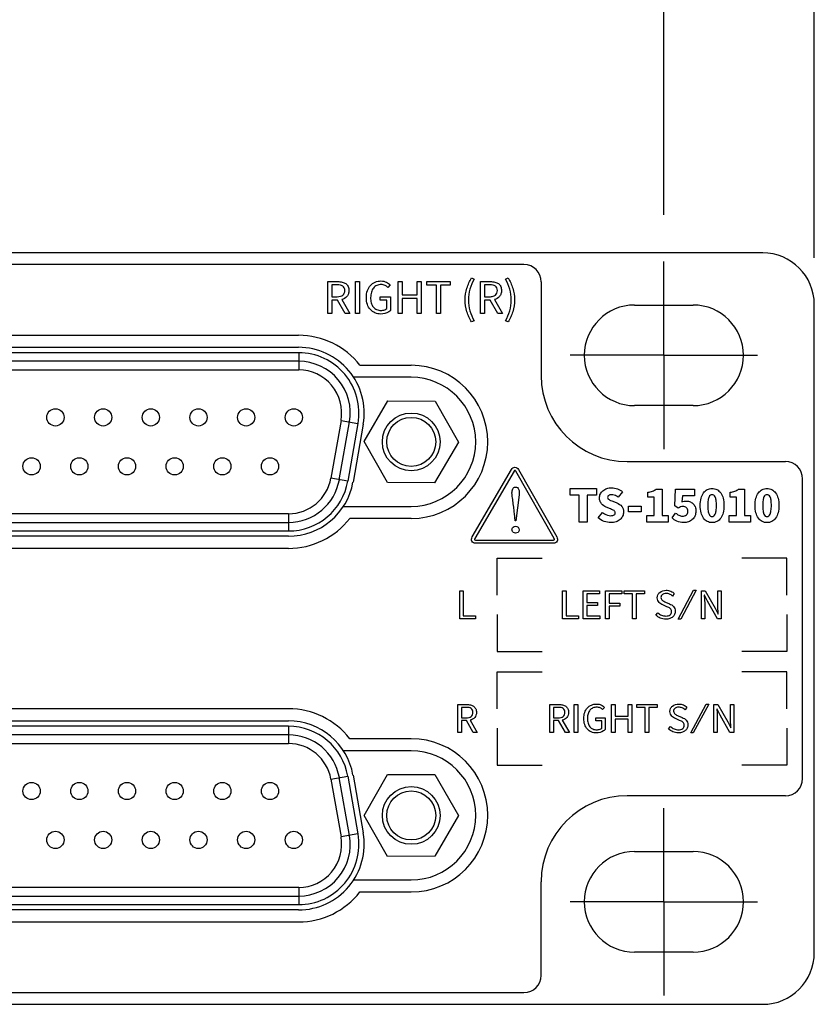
# Model space of a CAD drawing. Header units: inches. Extents: x 0 to 34, y 0 to 22.
# Tile 7 of 71: x 14.9 to 15.9, y 6.4 to 7.7. Entities that reach past the tile are written whole.
import ezdxf

# ---------------------------------------------------------------- set-up
doc = ezdxf.new("R2010")
doc.units = ezdxf.units.IN
doc.header["$LTSCALE"] = 1.87
doc.header["$MEASUREMENT"] = 0
doc.linetypes.add('CENTER', pattern=[0.6, 0.375, -0.075, 0.075, -0.075])
doc.layers.get('0').update_dxf_attribs({"linetype": 'CONTINUOUS'})
for name, color, linetype in [('02___PRT_ALL_AXES', 7, 'CONTINUOUS'), ('_LAYER_2_', 7, 'CONTINUOUS'), ('DIMENSIONS', 7, 'CONTINUOUS')]:
    doc.layers.add(name, color=color, linetype=linetype)
doc.styles.get("Standard").update_dxf_attribs({"font": 'txt', "width": 0.8})
doc.dimstyles.new('DIMSTYLE_1', dxfattribs={"dimtxt": 0.125, "dimasz": 0.18, "dimexe": 0.125, "dimexo": 0.0625, "dimgap": 0.0625, "dimtad": 0, "dimtih": 1, "dimtoh": 1, "dimlfac": 1.714286, "dimzin": 0, "dimdsep": 46, "dimtxsty": 'STANDARD', "dimblk": '_FILLED', "dimblk1": '_FILLED', "dimblk2": '_FILLED', "dimcen": 0.09, "dimazin": 0, "dimtp": 0.01, "dimtm": 0.01, "dimtfac": 1, "dimtofl": 0, "dimtmove": 0, "dimatfit": 3, "dimldrblk": '_FILLED', "dimfxl": 1, "dimtolj": 1, "dimtzin": 0, "dimarcsym": 0})

# ---------------------------------------------------------------- blocks, each defined once
blk = doc.blocks.new('_FILLED')
at = {"color": 0, "linetype": 'BYBLOCK'}
blk.add_solid([(0, 0), (-1, 0.1736), (-1, -0.1736)], dxfattribs=at)
blk = doc.blocks.new('*D0')
at = {"layer": 'DIMENSIONS', "color": 2, "linetype": 'CONTINUOUS'}
for p, q in [((5.0673, 7.4533), (5.0673, 8.2775)), ((15.7492, 7.4533), (15.7492, 8.2775)), ((5.0673, 8.1525), (9.4332, 8.1525)), ((15.7492, 8.1525), (11.3832, 8.1525))]:
    blk.add_line(p, q, dxfattribs=at)
at = {"layer": 'DIMENSIONS', "color": 2, "linetype": 'CONTINUOUS', "xscale": 0.18, "yscale": 0.18, "zscale": 0.18, "rotation": 180}
blk.add_blockref('_FILLED', (5.0673, 8.1525), dxfattribs=at)
at = {"layer": 'DIMENSIONS', "color": 2, "linetype": 'CONTINUOUS', "xscale": 0.18, "yscale": 0.18, "zscale": 0.18}
blk.add_blockref('_FILLED', (15.7492, 8.1525), dxfattribs=at)
at = {"layer": 'DIMENSIONS', "color": 2, "linetype": 'CONTINUOUS', "insert": (10.4082, 8.215), "char_height": 0.125, "width": 1.825, "attachment_point": 2, "line_spacing_factor": 0.9}
blk.add_mtext('2X 465.12{\\ftxt.shx;\\W1.000000;\\H0.125000; }[18.312]', dxfattribs=at)
blk = doc.blocks.new('*D1')
at = {"layer": 'DIMENSIONS', "color": 2, "linetype": 'CONTINUOUS'}
for p, q in [((4.8666, 7.492), (4.8666, 9.0275)), ((15.9499, 7.3961), (15.9499, 9.0275)), ((4.8666, 8.9025), (9.4832, 8.9025)), ((15.9499, 8.9025), (11.3332, 8.9025))]:
    blk.add_line(p, q, dxfattribs=at)
at = {"layer": 'DIMENSIONS', "color": 2, "linetype": 'CONTINUOUS', "xscale": 0.18, "yscale": 0.18, "zscale": 0.18, "rotation": 180}
blk.add_blockref('_FILLED', (4.8666, 8.9025), dxfattribs=at)
at = {"layer": 'DIMENSIONS', "color": 2, "linetype": 'CONTINUOUS', "xscale": 0.18, "yscale": 0.18, "zscale": 0.18}
blk.add_blockref('_FILLED', (15.9499, 8.9025), dxfattribs=at)
at = {"layer": 'DIMENSIONS', "color": 2, "linetype": 'CONTINUOUS', "insert": (10.4082, 8.965), "char_height": 0.125, "width": 1.725, "attachment_point": 2, "line_spacing_factor": 0.9}
blk.add_mtext('(482.60{\\ftxt.shx;\\W1.000000;\\H0.125000; }[19.000])', dxfattribs=at)

msp = doc.modelspace()

# ---------------------------------------------------------------- linework, layer by layer
at = {"color": 7, "linetype": 'CONTINUOUS'}
for p, q in [((15.881, 7.4025), (4.9355, 7.4025)), ((15.5625, 7.3869), (5.254, 7.3869)), ((15.5854, 7.3639), (15.5854, 7.2388)), ((15.9499, 6.4687), (15.9499, 7.3336)), ((15.2619, 7.2693), (14.1039, 7.2693)), ((15.2619, 7.2693), (15.2619, 7.2463)), ((15.2619, 7.2578), (14.1039, 7.2578)), ((14.1039, 7.2463), (15.2619, 7.2463)), ((15.3491, 7.1508), (15.381, 7.2051)), ((15.381, 7.2051), (15.444, 7.2047)), ((15.444, 7.2047), (15.475, 7.1499)), ((15.3184, 7.179), (15.3048, 7.1018)), ((15.3161, 7.0998), (15.3297, 7.177)), ((15.3184, 7.179), (15.341, 7.175)), ((15.341, 7.175), (15.3274, 7.0978)), ((15.3802, 7.096), (15.3491, 7.1508)), ((15.475, 7.1499), (15.4431, 7.0956)), ((15.9113, 7.1239), (15.7003, 7.1239)), ((15.3274, 7.0978), (15.3048, 7.1018)), ((15.4431, 7.0956), (15.3802, 7.096)), ((15.9343, 6.7011), (15.9343, 7.101)), ((15.2483, 7.0544), (14.1175, 7.0544)), ((14.1175, 7.0429), (15.2483, 7.0429)), ((15.2483, 7.0544), (15.2483, 7.0314)), ((14.1175, 7.0314), (15.2483, 7.0314)), ((15.2483, 6.7708), (14.1175, 6.7708)), ((15.2483, 6.7708), (15.2483, 6.7478)), ((15.2483, 6.7593), (14.1175, 6.7593)), ((14.1175, 6.7478), (15.2483, 6.7478)), ((15.3048, 6.7004), (15.3274, 6.7043)), ((15.3297, 6.6252), (15.3161, 6.7024)), ((15.3274, 6.7043), (15.341, 6.6272)), ((15.3491, 6.6518), (15.3805, 6.7063)), ((15.3805, 6.7063), (15.4435, 6.7064)), ((15.4435, 6.7064), (15.475, 6.6518)), ((15.3048, 6.7004), (15.3184, 6.6232)), ((15.9113, 6.6782), (15.7003, 6.6782)), ((15.3806, 6.5972), (15.3491, 6.6518)), ((15.475, 6.6518), (15.4436, 6.5973)), ((15.341, 6.6272), (15.3184, 6.6232)), ((15.4436, 6.5973), (15.3806, 6.5972)), ((15.5854, 6.4384), (15.5854, 6.5633)), ((15.2619, 6.5558), (14.1039, 6.5558)), ((14.1039, 6.5443), (15.2619, 6.5443)), ((15.2619, 6.5558), (15.2619, 6.5328)), ((14.1039, 6.5328), (15.2619, 6.5328)), ((5.254, 6.4154), (15.5625, 6.4154)), ((4.9355, 6.3998), (15.881, 6.3998))]:
    msp.add_line(p, q, dxfattribs=at)
for centre, radius in [((14.9373, 7.183), 0.0115), ((15.001, 7.183), 0.0115), ((15.0646, 7.183), 0.0115), ((15.1282, 7.183), 0.0115), ((15.1918, 7.183), 0.0115), ((15.2554, 7.183), 0.0115), ((15.4121, 7.1503), 0.0385), ((15.4121, 7.1503), 0.0327), ((14.9055, 7.1177), 0.0115), ((14.9692, 7.1177), 0.0115), ((15.0328, 7.1177), 0.0115), ((15.0964, 7.1177), 0.0115), ((15.16, 7.1177), 0.0115), ((15.2236, 7.1177), 0.0115), ((14.9055, 6.6844), 0.0115), ((14.9692, 6.6844), 0.0115), ((15.0328, 6.6844), 0.0115), ((15.0964, 6.6844), 0.0115), ((15.16, 6.6844), 0.0115), ((15.2236, 6.6844), 0.0115), ((15.4121, 6.6518), 0.0385), ((15.4121, 6.6518), 0.0327), ((14.9373, 6.6192), 0.0115), ((15.001, 6.6192), 0.0115), ((15.0646, 6.6192), 0.0115), ((15.1282, 6.6192), 0.0115), ((15.1918, 6.6192), 0.0115), ((15.2554, 6.6192), 0.0115)]:
    msp.add_circle(centre, radius, dxfattribs=at)
for centre, radius, start, end in [((15.881, 7.3336), 0.0689, 0, 90), ((15.5625, 7.3639), 0.023, 0, 90), ((15.2619, 7.1889), 0.0804, 350, 90), ((15.2619, 7.1889), 0.0689, 350, 90), ((15.2619, 7.1889), 0.0574, 350, 90), ((15.7003, 7.2388), 0.1148, 180, 270), ((15.9113, 7.101), 0.023, 0, 90), ((15.2483, 7.1118), 0.0574, 270, 350), ((15.2483, 7.1118), 0.0689, 270, 350), ((15.2483, 7.1118), 0.0804, 270, 350), ((15.2483, 6.6904), 0.0804, 10, 90), ((15.2483, 6.6904), 0.0689, 10, 90), ((15.2483, 6.6904), 0.0574, 10, 90), ((15.9113, 6.7011), 0.023, 270, 360), ((15.7003, 6.5633), 0.1148, 90, 180), ((15.2619, 6.6132), 0.0804, 270, 10), ((15.2619, 6.6132), 0.0689, 270, 10), ((15.2619, 6.6132), 0.0574, 270, 10), ((15.881, 6.4687), 0.0689, 270, 360), ((15.5625, 6.4384), 0.023, 270, 360)]:
    msp.add_arc(centre, radius, start, end, dxfattribs=at)
at = {"layer": '02___PRT_ALL_AXES', "color": 7, "linetype": 'CENTER'}
for p, q in [((15.7492, 7.2658), (15.7492, 7.3908)), ((15.7492, 7.2658), (15.6242, 7.2658)), ((15.7492, 7.2658), (15.8742, 7.2658)), ((15.7492, 7.2658), (15.7492, 7.1408)), ((15.7492, 6.5365), (15.7492, 6.6615)), ((15.7492, 6.5365), (15.6242, 6.5365)), ((15.7492, 6.5365), (15.8742, 6.5365)), ((15.7492, 6.5365), (15.7492, 6.4115))]:
    msp.add_line(p, q, dxfattribs=at)
at = {"layer": '02___PRT_ALL_AXES', "color": 7, "linetype": 'CONTINUOUS'}
for p, q in [((15.7101, 7.3328), (15.7882, 7.3328)), ((14.1039, 7.2925), (15.2618, 7.2925)), ((14.1039, 7.2765), (15.2618, 7.2765)), ((15.3436, 7.2525), (15.412, 7.2525)), ((15.412, 7.2366), (15.3353, 7.2366)), ((15.7882, 7.1987), (15.7101, 7.1987)), ((15.348, 7.1738), (15.3344, 7.0967)), ((15.3217, 7.0643), (15.412, 7.0643)), ((15.412, 7.0482), (15.33, 7.0482)), ((15.2482, 7.0244), (14.1175, 7.0244)), ((15.2483, 7.0082), (14.1175, 7.0082)), ((15.2483, 6.7941), (14.1175, 6.7941)), ((14.1175, 6.778), (15.2482, 6.778)), ((15.412, 6.7542), (15.33, 6.7542)), ((15.412, 6.738), (15.3217, 6.738)), ((15.3344, 6.7057), (15.348, 6.6285)), ((15.7101, 6.6036), (15.7882, 6.6036)), ((15.3353, 6.5658), (15.412, 6.5658)), ((15.3436, 6.5498), (15.412, 6.5498)), ((15.2618, 6.5258), (14.1039, 6.5258)), ((14.1039, 6.5098), (15.2618, 6.5098)), ((15.7882, 6.4695), (15.7101, 6.4695))]:
    msp.add_line(p, q, dxfattribs=at)
for centre, radius, start, end in [((15.7101, 7.2658), 0.0671, 90, 270), ((15.7882, 7.2658), 0.0671, 270, 90), ((15.2618, 7.1889), 0.1036, 37.8931, 90), ((15.2618, 7.189), 0.0875, 350, 90), ((15.412, 7.1503), 0.1022, 270, 90), ((15.412, 7.1504), 0.0861, 270, 90), ((15.2482, 7.1119), 0.0875, 270, 350), ((15.2483, 7.1118), 0.1036, 270, 322.1069), ((15.2483, 6.6906), 0.1036, 37.8931, 90), ((15.2482, 6.6905), 0.0875, 10, 90), ((15.412, 6.652), 0.1022, 270, 90), ((15.412, 6.6519), 0.0861, 270, 90), ((15.2618, 6.6133), 0.0875, 270, 10), ((15.7101, 6.5366), 0.0671, 90, 270), ((15.7882, 6.5366), 0.0671, 270, 90), ((15.2618, 6.6134), 0.1036, 270, 322.1069)]:
    msp.add_arc(centre, radius, start, end, dxfattribs=at)
at = {"layer": '_LAYER_2_', "color": 40, "linetype": 'CONTINUOUS'}
for p, q in [((15.3007, 7.3642), (15.314, 7.3642)), ((15.3007, 7.3217), (15.3007, 7.3642)), ((15.3132, 7.3598), (15.3061, 7.3598)), ((15.3061, 7.3598), (15.3061, 7.344)), ((15.3376, 7.3642), (15.3431, 7.3642)), ((15.3376, 7.3217), (15.3376, 7.3642)), ((15.3431, 7.3642), (15.3431, 7.3217)), ((15.384, 7.3597), (15.381, 7.3563)), ((15.3947, 7.3642), (15.4001, 7.3642)), ((15.3947, 7.3217), (15.3947, 7.3642)), ((15.4001, 7.3642), (15.4001, 7.3464)), ((15.4198, 7.3642), (15.4252, 7.3642)), ((15.4198, 7.3464), (15.4198, 7.3642)), ((15.4252, 7.3642), (15.4252, 7.3217)), ((15.4329, 7.3642), (15.4641, 7.3642)), ((15.4329, 7.3596), (15.4329, 7.3642)), ((15.4457, 7.3596), (15.4329, 7.3596)), ((15.4457, 7.3217), (15.4457, 7.3596)), ((15.4641, 7.3596), (15.4512, 7.3596)), ((15.4512, 7.3596), (15.4512, 7.3217)), ((15.4641, 7.3642), (15.4641, 7.3596)), ((15.4927, 7.3691), (15.496, 7.3676)), ((15.5043, 7.3642), (15.5176, 7.3642)), ((15.5043, 7.3217), (15.5043, 7.3642)), ((15.5168, 7.3598), (15.5098, 7.3598)), ((15.5098, 7.3598), (15.5098, 7.344)), ((15.5379, 7.3676), (15.5413, 7.3691)), ((15.4001, 7.3464), (15.4198, 7.3464)), ((15.3061, 7.344), (15.3132, 7.344)), ((15.3138, 7.3396), (15.3061, 7.3396)), ((15.3061, 7.3396), (15.3061, 7.3217)), ((15.324, 7.3217), (15.3138, 7.3396)), ((15.3193, 7.3402), (15.3302, 7.3217)), ((15.3706, 7.3437), (15.3845, 7.3437)), ((15.3706, 7.3392), (15.3706, 7.3437)), ((15.3796, 7.3392), (15.3706, 7.3392)), ((15.3796, 7.3282), (15.3796, 7.3392)), ((15.3845, 7.3437), (15.3845, 7.3258)), ((15.4198, 7.3416), (15.4001, 7.3416)), ((15.4001, 7.3416), (15.4001, 7.3217)), ((15.4198, 7.3217), (15.4198, 7.3416)), ((15.5098, 7.344), (15.5168, 7.344)), ((15.5174, 7.3396), (15.5098, 7.3396)), ((15.5098, 7.3396), (15.5098, 7.3217)), ((15.5277, 7.3217), (15.5174, 7.3396)), ((15.523, 7.3402), (15.5338, 7.3217)), ((15.3061, 7.3217), (15.3007, 7.3217)), ((15.3302, 7.3217), (15.324, 7.3217)), ((15.3431, 7.3217), (15.3376, 7.3217)), ((15.4001, 7.3217), (15.3947, 7.3217)), ((15.4252, 7.3217), (15.4198, 7.3217)), ((15.4512, 7.3217), (15.4457, 7.3217)), ((15.5098, 7.3217), (15.5043, 7.3217)), ((15.5338, 7.3217), (15.5277, 7.3217)), ((15.496, 7.3118), (15.4927, 7.3103)), ((15.5413, 7.3103), (15.5379, 7.3118)), ((15.4934, 7.0234), (15.5457, 7.1133)), ((15.5493, 7.1112), (15.497, 7.0213)), ((15.5505, 7.1165), (15.5505, 7.1165)), ((15.6027, 7.0214), (15.5517, 7.1112)), ((15.5553, 7.1133), (15.6063, 7.0235)), ((15.6241, 7.0882), (15.6591, 7.0882)), ((15.6241, 7.0793), (15.6241, 7.0882)), ((15.6591, 7.0882), (15.6591, 7.0793)), ((15.694, 7.0835), (15.6884, 7.0765)), ((15.7279, 7.0765), (15.7279, 7.0831)), ((15.7389, 7.0871), (15.7468, 7.0871)), ((15.7468, 7.0871), (15.7468, 7.052)), ((15.7636, 7.0649), (15.7647, 7.0871)), ((15.7647, 7.0871), (15.7899, 7.0871)), ((15.7899, 7.0871), (15.7899, 7.0782)), ((15.8378, 7.0765), (15.8378, 7.0831)), ((15.8488, 7.0871), (15.8567, 7.0871)), ((15.8567, 7.0871), (15.8567, 7.052)), ((15.5559, 7.0795), (15.5518, 7.0451)), ((15.6362, 7.0793), (15.6241, 7.0793)), ((15.6362, 7.0434), (15.6362, 7.0793)), ((15.6591, 7.0793), (15.6469, 7.0793)), ((15.6469, 7.0793), (15.6469, 7.0434)), ((15.6809, 7.0711), (15.6864, 7.0688)), ((15.7361, 7.0765), (15.7279, 7.0765)), ((15.7361, 7.052), (15.7361, 7.0765)), ((15.7739, 7.0782), (15.7733, 7.0705)), ((15.7899, 7.0782), (15.7739, 7.0782)), ((15.846, 7.0765), (15.8378, 7.0765)), ((15.846, 7.052), (15.846, 7.0765)), ((15.6615, 7.0491), (15.6672, 7.0561)), ((15.6781, 7.0608), (15.6723, 7.0632)), ((15.7019, 7.0646), (15.719, 7.0646)), ((15.7019, 7.0571), (15.7019, 7.0646)), ((15.719, 7.0571), (15.7019, 7.0571)), ((15.719, 7.0646), (15.719, 7.0571)), ((15.7601, 7.0488), (15.7649, 7.0554)), ((15.7683, 7.0619), (15.7636, 7.0649)), ((15.5506, 7.0451), (15.5498, 7.0548)), ((15.5518, 7.0451), (15.5506, 7.0451)), ((15.6469, 7.0434), (15.6362, 7.0434)), ((15.7266, 7.052), (15.7361, 7.052)), ((15.7266, 7.0434), (15.7266, 7.052)), ((15.7549, 7.0434), (15.7266, 7.0434)), ((15.7468, 7.052), (15.7549, 7.052)), ((15.7549, 7.052), (15.7549, 7.0434)), ((15.8365, 7.052), (15.846, 7.052)), ((15.8365, 7.0434), (15.8365, 7.052)), ((15.8648, 7.0434), (15.8365, 7.0434)), ((15.8567, 7.052), (15.8648, 7.052)), ((15.8648, 7.052), (15.8648, 7.0434)), ((15.4982, 7.0193), (15.6015, 7.0193)), ((15.6015, 7.0151), (15.4982, 7.0151)), ((15.5267, 6.9953), (15.5868, 6.9953)), ((15.5267, 6.9459), (15.5267, 6.9953)), ((15.9131, 6.9953), (15.853, 6.9953)), ((15.9131, 6.9459), (15.9131, 6.9953)), ((15.4767, 6.9516), (15.4815, 6.9516)), ((15.4767, 6.9144), (15.4767, 6.9516)), ((15.4815, 6.9516), (15.4815, 6.9184)), ((15.6141, 6.9516), (15.6189, 6.9516)), ((15.6141, 6.9144), (15.6141, 6.9516)), ((15.6189, 6.9516), (15.6189, 6.9184)), ((15.6417, 6.9516), (15.6631, 6.9516)), ((15.6417, 6.9144), (15.6417, 6.9516)), ((15.6631, 6.9516), (15.6631, 6.9476)), ((15.6715, 6.9516), (15.693, 6.9516)), ((15.6715, 6.9144), (15.6715, 6.9516)), ((15.693, 6.9516), (15.693, 6.9476)), ((15.6961, 6.9516), (15.7234, 6.9516)), ((15.6961, 6.9476), (15.6961, 6.9516)), ((15.7234, 6.9516), (15.7234, 6.9476)), ((15.7684, 6.9137), (15.7889, 6.9523)), ((15.7921, 6.9523), (15.7716, 6.9137)), ((15.7889, 6.9523), (15.7921, 6.9523)), ((15.7992, 6.9516), (15.8043, 6.9516)), ((15.7992, 6.9144), (15.7992, 6.9516)), ((15.8043, 6.9516), (15.8176, 6.9284)), ((15.8212, 6.9516), (15.8257, 6.9516)), ((15.8212, 6.9322), (15.8212, 6.9516)), ((15.8257, 6.9516), (15.8257, 6.9144)), ((15.6631, 6.9476), (15.6464, 6.9476)), ((15.6464, 6.9476), (15.6464, 6.9359)), ((15.693, 6.9476), (15.6763, 6.9476)), ((15.6763, 6.9476), (15.6763, 6.935)), ((15.7073, 6.9476), (15.6961, 6.9476)), ((15.7073, 6.9144), (15.7073, 6.9476)), ((15.7234, 6.9476), (15.7121, 6.9476)), ((15.7121, 6.9476), (15.7121, 6.9144)), ((15.7631, 6.9478), (15.7605, 6.9446)), ((15.8033, 6.9456), (15.8031, 6.9456)), ((15.8073, 6.9376), (15.8033, 6.9456)), ((15.8206, 6.9144), (15.8073, 6.9376)), ((15.6464, 6.9359), (15.6605, 6.9359)), ((15.6605, 6.9319), (15.6464, 6.9319)), ((15.6464, 6.9319), (15.6464, 6.9184)), ((15.6605, 6.9359), (15.6605, 6.9319)), ((15.6763, 6.935), (15.6905, 6.935)), ((15.6905, 6.931), (15.6763, 6.931)), ((15.6763, 6.931), (15.6763, 6.9144)), ((15.6905, 6.935), (15.6905, 6.931)), ((15.7533, 6.9304), (15.7479, 6.9328)), ((15.7514, 6.9365), (15.7567, 6.9342)), ((15.8037, 6.9339), (15.8037, 6.9144)), ((15.8176, 6.9284), (15.8216, 6.9204)), ((15.4977, 6.9144), (15.4767, 6.9144)), ((15.4815, 6.9184), (15.4977, 6.9184)), ((15.4977, 6.9184), (15.4977, 6.9144)), ((15.5267, 6.9201), (15.5267, 6.8707)), ((15.6351, 6.9144), (15.6141, 6.9144)), ((15.6189, 6.9184), (15.6351, 6.9184)), ((15.6351, 6.9184), (15.6351, 6.9144)), ((15.6637, 6.9144), (15.6417, 6.9144)), ((15.6464, 6.9184), (15.6637, 6.9184)), ((15.6637, 6.9184), (15.6637, 6.9144)), ((15.6763, 6.9144), (15.6715, 6.9144)), ((15.7121, 6.9144), (15.7073, 6.9144)), ((15.7386, 6.9192), (15.7413, 6.9224)), ((15.7716, 6.9137), (15.7684, 6.9137)), ((15.8037, 6.9144), (15.7992, 6.9144)), ((15.8257, 6.9144), (15.8206, 6.9144)), ((15.8216, 6.9204), (15.8218, 6.9204)), ((15.9131, 6.9201), (15.9131, 6.8707)), ((15.5267, 6.8707), (15.5868, 6.8707)), ((15.9131, 6.8707), (15.853, 6.8707)), ((15.5267, 6.8435), (15.5868, 6.8435)), ((15.5267, 6.7942), (15.5267, 6.8435)), ((15.9131, 6.8435), (15.853, 6.8435)), ((15.9131, 6.7942), (15.9131, 6.8435)), ((15.4744, 6.7999), (15.486, 6.7999)), ((15.4744, 6.7626), (15.4744, 6.7999)), ((15.4853, 6.796), (15.4791, 6.796)), ((15.4791, 6.796), (15.4791, 6.7822)), ((15.5972, 6.7999), (15.6089, 6.7999)), ((15.5972, 6.7626), (15.5972, 6.7999)), ((15.6082, 6.796), (15.602, 6.796)), ((15.602, 6.796), (15.602, 6.7822)), ((15.6296, 6.7999), (15.6343, 6.7999)), ((15.6296, 6.7626), (15.6296, 6.7999)), ((15.6343, 6.7999), (15.6343, 6.7626)), ((15.6701, 6.7959), (15.6675, 6.793)), ((15.6795, 6.7999), (15.6842, 6.7999)), ((15.6795, 6.7626), (15.6795, 6.7999)), ((15.6842, 6.7999), (15.6842, 6.7843)), ((15.7015, 6.7999), (15.7063, 6.7999)), ((15.7015, 6.7843), (15.7015, 6.7999)), ((15.7063, 6.7999), (15.7063, 6.7626)), ((15.7129, 6.7999), (15.7402, 6.7999)), ((15.7129, 6.7958), (15.7129, 6.7999)), ((15.7242, 6.7958), (15.7129, 6.7958)), ((15.7242, 6.7626), (15.7242, 6.7958)), ((15.7402, 6.7958), (15.7289, 6.7958)), ((15.7289, 6.7958), (15.7289, 6.7626)), ((15.7402, 6.7999), (15.7402, 6.7958)), ((15.78, 6.7961), (15.7774, 6.7929)), ((15.7852, 6.762), (15.8058, 6.8005)), ((15.809, 6.8005), (15.7884, 6.762)), ((15.8058, 6.8005), (15.809, 6.8005)), ((15.816, 6.7999), (15.8212, 6.7999)), ((15.816, 6.7626), (15.816, 6.7999)), ((15.8201, 6.7938), (15.8199, 6.7938)), ((15.8242, 6.7858), (15.8201, 6.7938)), ((15.8212, 6.7999), (15.8344, 6.7767)), ((15.8381, 6.7999), (15.8426, 6.7999)), ((15.8381, 6.7805), (15.8381, 6.7999)), ((15.8426, 6.7999), (15.8426, 6.7626)), ((15.4791, 6.7822), (15.4853, 6.7822)), ((15.602, 6.7822), (15.6082, 6.7822)), ((15.6584, 6.7819), (15.6707, 6.7819)), ((15.6584, 6.778), (15.6584, 6.7819)), ((15.6707, 6.7819), (15.6707, 6.7663)), ((15.6842, 6.7843), (15.7015, 6.7843)), ((15.7015, 6.7801), (15.6842, 6.7801)), ((15.6842, 6.7801), (15.6842, 6.7626)), ((15.7015, 6.7626), (15.7015, 6.7801)), ((15.7702, 6.7787), (15.7648, 6.7811)), ((15.7682, 6.7848), (15.7736, 6.7825)), ((15.8205, 6.7822), (15.8205, 6.7626)), ((15.8374, 6.7626), (15.8242, 6.7858)), ((15.4858, 6.7784), (15.4791, 6.7784)), ((15.4791, 6.7784), (15.4791, 6.7626)), ((15.4948, 6.7626), (15.4858, 6.7784)), ((15.4907, 6.7789), (15.5002, 6.7626)), ((15.5267, 6.7683), (15.5267, 6.719)), ((15.6087, 6.7784), (15.602, 6.7784)), ((15.602, 6.7784), (15.602, 6.7626)), ((15.6177, 6.7626), (15.6087, 6.7784)), ((15.6136, 6.7789), (15.6231, 6.7626)), ((15.6663, 6.778), (15.6584, 6.778)), ((15.6663, 6.7683), (15.6663, 6.778)), ((15.7555, 6.7675), (15.7581, 6.7706)), ((15.8344, 6.7767), (15.8385, 6.7687)), ((15.8385, 6.7687), (15.8387, 6.7687)), ((15.9131, 6.7683), (15.9131, 6.719)), ((15.4791, 6.7626), (15.4744, 6.7626)), ((15.5002, 6.7626), (15.4948, 6.7626)), ((15.602, 6.7626), (15.5972, 6.7626)), ((15.6231, 6.7626), (15.6177, 6.7626)), ((15.6343, 6.7626), (15.6296, 6.7626)), ((15.6842, 6.7626), (15.6795, 6.7626)), ((15.7063, 6.7626), (15.7015, 6.7626)), ((15.7289, 6.7626), (15.7242, 6.7626)), ((15.7884, 6.762), (15.7852, 6.762)), ((15.8205, 6.7626), (15.816, 6.7626)), ((15.8426, 6.7626), (15.8374, 6.7626)), ((15.5267, 6.719), (15.5868, 6.719)), ((15.9131, 6.719), (15.853, 6.719))]:
    msp.add_line(p, q, dxfattribs=at)
for points, knots in [([(15.3234, 7.3522), (15.3234, 7.3534), (15.3231, 7.3557), (15.3208, 7.3584), (15.3173, 7.3596), (15.3147, 7.3598), (15.3132, 7.3598)], [0, 0, 0, 0, 0.247605, 0.458434, 0.696799, 1, 1, 1, 1]), ([(15.314, 7.3642), (15.316, 7.3642), (15.3197, 7.3639), (15.3248, 7.3619), (15.3284, 7.3577), (15.3289, 7.3541), (15.3289, 7.3522)], [0, 0, 0, 0, 0.277467, 0.514141, 0.736275, 1, 1, 1, 1]), ([(15.3522, 7.3429), (15.3522, 7.346), (15.353, 7.3519), (15.3572, 7.3593), (15.3638, 7.364), (15.3691, 7.365), (15.3717, 7.365)], [0, 0, 0, 0, 0.283685, 0.528113, 0.758224, 1, 1, 1, 1]), ([(15.3719, 7.3602), (15.3699, 7.3602), (15.366, 7.3595), (15.3612, 7.3557), (15.3584, 7.3499), (15.3579, 7.3455), (15.3579, 7.3431)], [0, 0, 0, 0, 0.238984, 0.464063, 0.709353, 1, 1, 1, 1]), ([(15.3717, 7.365), (15.3742, 7.365), (15.3789, 7.364), (15.3826, 7.3612), (15.384, 7.3597)], [0, 0, 0, 0, 0.556592, 1, 1, 1, 1]), ([(15.381, 7.3563), (15.3799, 7.3575), (15.3771, 7.3596), (15.3737, 7.3602), (15.3719, 7.3602)], [0, 0, 0, 0, 0.459421, 1, 1, 1, 1]), ([(15.4841, 7.3397), (15.4841, 7.345), (15.4855, 7.3554), (15.49, 7.3648), (15.4927, 7.3691)], [0, 0, 0, 0, 0.513309, 1, 1, 1, 1]), ([(15.496, 7.3676), (15.4935, 7.3634), (15.4897, 7.3543), (15.4886, 7.3446), (15.4886, 7.3397)], [0, 0, 0, 0, 0.496336, 1, 1, 1, 1]), ([(15.5271, 7.3522), (15.5271, 7.3534), (15.5268, 7.3557), (15.5245, 7.3584), (15.5209, 7.3596), (15.5183, 7.3598), (15.5168, 7.3598)], [0, 0, 0, 0, 0.247601, 0.458419, 0.696779, 1, 1, 1, 1]), ([(15.5176, 7.3642), (15.5196, 7.3642), (15.5234, 7.3639), (15.5285, 7.3619), (15.532, 7.3577), (15.5325, 7.3541), (15.5325, 7.3522)], [0, 0, 0, 0, 0.277467, 0.514141, 0.736275, 1, 1, 1, 1]), ([(15.5454, 7.3397), (15.5454, 7.3446), (15.5442, 7.3543), (15.5404, 7.3634), (15.5379, 7.3676)], [0, 0, 0, 0, 0.503518, 1, 1, 1, 1]), ([(15.5413, 7.3691), (15.5439, 7.3648), (15.5484, 7.3554), (15.5498, 7.345), (15.5498, 7.3397)], [0, 0, 0, 0, 0.486691, 1, 1, 1, 1]), ([(15.3132, 7.344), (15.3147, 7.344), (15.3173, 7.3443), (15.3209, 7.3458), (15.3231, 7.3486), (15.3234, 7.351), (15.3234, 7.3522)], [0, 0, 0, 0, 0.297768, 0.537538, 0.75493, 1, 1, 1, 1]), ([(15.3289, 7.3522), (15.3289, 7.3507), (15.3285, 7.3478), (15.3258, 7.3429), (15.3219, 7.3409), (15.3193, 7.3402)], [0, 0, 0, 0, 0.273028, 0.513009, 1, 1, 1, 1]), ([(15.5168, 7.344), (15.5183, 7.344), (15.521, 7.3443), (15.5245, 7.3458), (15.5267, 7.3486), (15.5271, 7.351), (15.5271, 7.3522)], [0, 0, 0, 0, 0.297788, 0.537553, 0.754934, 1, 1, 1, 1]), ([(15.5325, 7.3522), (15.5325, 7.3507), (15.5321, 7.3478), (15.5295, 7.3429), (15.5256, 7.3409), (15.523, 7.3402)], [0, 0, 0, 0, 0.273028, 0.513009, 1, 1, 1, 1]), ([(15.3714, 7.3209), (15.3688, 7.3209), (15.3636, 7.3218), (15.357, 7.3265), (15.353, 7.3339), (15.3522, 7.3398), (15.3522, 7.3429)], [0, 0, 0, 0, 0.240605, 0.468455, 0.712491, 1, 1, 1, 1]), ([(15.3579, 7.3431), (15.3579, 7.3406), (15.3583, 7.3361), (15.361, 7.3302), (15.3658, 7.3264), (15.3699, 7.3257), (15.3719, 7.3257)], [0, 0, 0, 0, 0.289703, 0.532431, 0.755464, 1, 1, 1, 1]), ([(15.4927, 7.3103), (15.49, 7.3146), (15.4855, 7.324), (15.4841, 7.3344), (15.4841, 7.3397)], [0, 0, 0, 0, 0.486646, 1, 1, 1, 1]), ([(15.4886, 7.3397), (15.4886, 7.3348), (15.4897, 7.3251), (15.4935, 7.316), (15.496, 7.3118)], [0, 0, 0, 0, 0.503634, 1, 1, 1, 1]), ([(15.5379, 7.3118), (15.5404, 7.316), (15.5442, 7.3251), (15.5454, 7.3348), (15.5454, 7.3397)], [0, 0, 0, 0, 0.496512, 1, 1, 1, 1]), ([(15.5498, 7.3397), (15.5498, 7.3344), (15.5484, 7.324), (15.5439, 7.3146), (15.5413, 7.3103)], [0, 0, 0, 0, 0.513354, 1, 1, 1, 1]), ([(15.3845, 7.3258), (15.3838, 7.3251), (15.3801, 7.3221), (15.3751, 7.3209), (15.3714, 7.3209)], [0, 0, 0, 0, 0.219504, 1, 1, 1, 1]), ([(15.3719, 7.3257), (15.3727, 7.3257), (15.3753, 7.3259), (15.3781, 7.3268), (15.3796, 7.3282)], [0, 0, 0, 0, 0.27701, 1, 1, 1, 1]), ([(15.5457, 7.1133), (15.5462, 7.1142), (15.5476, 7.1158), (15.5496, 7.1165), (15.5505, 7.1165)], [0, 0, 0, 0, 0.531973, 1, 1, 1, 1]), ([(15.5505, 7.1123), (15.5503, 7.1123), (15.5498, 7.112), (15.5495, 7.1115), (15.5493, 7.1112)], [0, 0, 0, 0, 0.359362, 1, 1, 1, 1]), ([(15.5505, 7.1165), (15.5514, 7.1165), (15.5535, 7.1158), (15.5548, 7.1142), (15.5553, 7.1133)], [0, 0, 0, 0, 0.468038, 1, 1, 1, 1]), ([(15.5517, 7.1112), (15.5515, 7.1115), (15.5512, 7.112), (15.5507, 7.1123), (15.5505, 7.1123)], [0, 0, 0, 0, 0.641311, 1, 1, 1, 1]), ([(15.5465, 7.0825), (15.5465, 7.0834), (15.5466, 7.0851), (15.5473, 7.0876), (15.5488, 7.0896), (15.5504, 7.0901), (15.5512, 7.0901)], [0, 0, 0, 0, 0.270041, 0.527423, 0.758372, 1, 1, 1, 1]), ([(15.5498, 7.0548), (15.5496, 7.057), (15.549, 7.0619), (15.548, 7.0694), (15.5471, 7.0758), (15.5466, 7.0801), (15.5465, 7.0818), (15.5465, 7.0825)], [0, 0, 0, 0, 0.231444, 0.530798, 0.8147, 0.924834, 1, 1, 1, 1]), ([(15.5512, 7.0901), (15.5521, 7.0901), (15.5541, 7.0896), (15.5557, 7.0869), (15.5562, 7.0834), (15.556, 7.0809), (15.5559, 7.0795)], [0, 0, 0, 0, 0.214806, 0.423033, 0.682503, 1, 1, 1, 1]), ([(15.6632, 7.0755), (15.6632, 7.0773), (15.6641, 7.081), (15.6677, 7.0855), (15.6731, 7.0884), (15.6773, 7.0891), (15.6795, 7.0891)], [0, 0, 0, 0, 0.231473, 0.464781, 0.716816, 1, 1, 1, 1]), ([(15.6795, 7.0891), (15.6821, 7.0891), (15.6875, 7.0881), (15.6921, 7.0853), (15.694, 7.0835)], [0, 0, 0, 0, 0.502945, 1, 1, 1, 1]), ([(15.7279, 7.0831), (15.73, 7.0835), (15.7338, 7.0844), (15.7374, 7.0861), (15.7389, 7.0871)], [0, 0, 0, 0, 0.53693, 1, 1, 1, 1]), ([(15.7977, 7.0654), (15.7977, 7.0687), (15.7982, 7.0746), (15.8013, 7.0823), (15.8068, 7.0871), (15.8113, 7.088), (15.8135, 7.088)], [0, 0, 0, 0, 0.320833, 0.571994, 0.784661, 1, 1, 1, 1]), ([(15.8135, 7.088), (15.8157, 7.088), (15.8202, 7.0871), (15.8257, 7.0823), (15.8288, 7.0746), (15.8293, 7.0687), (15.8293, 7.0654)], [0, 0, 0, 0, 0.215507, 0.428596, 0.679952, 1, 1, 1, 1]), ([(15.8378, 7.0831), (15.8399, 7.0835), (15.8437, 7.0844), (15.8473, 7.0861), (15.8488, 7.0871)], [0, 0, 0, 0, 0.536954, 1, 1, 1, 1]), ([(15.8709, 7.0654), (15.8709, 7.0687), (15.8715, 7.0746), (15.8746, 7.0823), (15.8801, 7.0871), (15.8846, 7.088), (15.8868, 7.088)], [0, 0, 0, 0, 0.320826, 0.571982, 0.78465, 1, 1, 1, 1]), ([(15.8868, 7.088), (15.889, 7.088), (15.8935, 7.0871), (15.899, 7.0823), (15.9021, 7.0746), (15.9026, 7.0687), (15.9026, 7.0654)], [0, 0, 0, 0, 0.215497, 0.42859, 0.67995, 1, 1, 1, 1]), ([(15.6723, 7.0632), (15.6699, 7.0642), (15.6665, 7.0664), (15.6637, 7.0711), (15.6632, 7.074), (15.6632, 7.0755)], [0, 0, 0, 0, 0.476539, 0.724861, 1, 1, 1, 1]), ([(15.6795, 7.0798), (15.6787, 7.0798), (15.6774, 7.0797), (15.6756, 7.079), (15.6743, 7.0778), (15.6741, 7.0767), (15.6741, 7.0762)], [0, 0, 0, 0, 0.308862, 0.562859, 0.780011, 1, 1, 1, 1]), ([(15.6741, 7.0762), (15.6741, 7.0756), (15.6744, 7.0743), (15.6761, 7.0731), (15.6783, 7.0721), (15.68, 7.0714), (15.6809, 7.0711)], [0, 0, 0, 0, 0.194518, 0.404225, 0.67131, 1, 1, 1, 1]), ([(15.6884, 7.0765), (15.6877, 7.077), (15.685, 7.0787), (15.6818, 7.0798), (15.6795, 7.0798)], [0, 0, 0, 0, 0.279041, 1, 1, 1, 1]), ([(15.6864, 7.0688), (15.6889, 7.0678), (15.6925, 7.0656), (15.695, 7.0608), (15.6953, 7.058), (15.6953, 7.0566)], [0, 0, 0, 0, 0.496537, 0.733424, 1, 1, 1, 1]), ([(15.7733, 7.0705), (15.7737, 7.0707), (15.7751, 7.0713), (15.7767, 7.0714), (15.7779, 7.0714)], [0, 0, 0, 0, 0.261706, 1, 1, 1, 1]), ([(15.7779, 7.0714), (15.7797, 7.0714), (15.7833, 7.071), (15.788, 7.0684), (15.7913, 7.0638), (15.7919, 7.06), (15.7919, 7.0579)], [0, 0, 0, 0, 0.249285, 0.482643, 0.720215, 1, 1, 1, 1]), ([(15.8135, 7.0797), (15.8127, 7.0797), (15.8109, 7.0793), (15.8089, 7.0766), (15.8079, 7.0718), (15.8077, 7.0678), (15.8077, 7.0654)], [0, 0, 0, 0, 0.138316, 0.30446, 0.571663, 1, 1, 1, 1]), ([(15.8193, 7.0654), (15.8193, 7.0678), (15.8191, 7.0718), (15.8181, 7.0766), (15.8161, 7.0793), (15.8143, 7.0797), (15.8135, 7.0797)], [0, 0, 0, 0, 0.428912, 0.696722, 0.863213, 1, 1, 1, 1]), ([(15.8868, 7.0797), (15.886, 7.0797), (15.8842, 7.0793), (15.8822, 7.0766), (15.8812, 7.0718), (15.881, 7.0678), (15.881, 7.0654)], [0, 0, 0, 0, 0.13832, 0.304471, 0.571672, 1, 1, 1, 1]), ([(15.8926, 7.0654), (15.8926, 7.0678), (15.8924, 7.0718), (15.8914, 7.0766), (15.8893, 7.0793), (15.8875, 7.0797), (15.8868, 7.0797)], [0, 0, 0, 0, 0.428928, 0.696747, 0.863235, 1, 1, 1, 1]), ([(15.6672, 7.0561), (15.668, 7.0554), (15.6713, 7.053), (15.6754, 7.0518), (15.6785, 7.0518)], [0, 0, 0, 0, 0.258074, 1, 1, 1, 1]), ([(15.6844, 7.0557), (15.6844, 7.0563), (15.6841, 7.0575), (15.6826, 7.0588), (15.6805, 7.0598), (15.6789, 7.0604), (15.6781, 7.0608)], [0, 0, 0, 0, 0.200505, 0.405494, 0.667139, 1, 1, 1, 1]), ([(15.6953, 7.0566), (15.6953, 7.0548), (15.6945, 7.051), (15.691, 7.0463), (15.6853, 7.0432), (15.6807, 7.0426), (15.6783, 7.0426)], [0, 0, 0, 0, 0.223204, 0.450527, 0.702108, 1, 1, 1, 1]), ([(15.6785, 7.0518), (15.6793, 7.0518), (15.6809, 7.0519), (15.6829, 7.0527), (15.6842, 7.054), (15.6844, 7.0552), (15.6844, 7.0557)], [0, 0, 0, 0, 0.332784, 0.584334, 0.790645, 1, 1, 1, 1]), ([(15.7649, 7.0554), (15.7662, 7.0543), (15.7689, 7.0521), (15.7724, 7.0512), (15.7741, 7.0512)], [0, 0, 0, 0, 0.50456, 1, 1, 1, 1]), ([(15.7746, 7.0641), (15.7735, 7.0641), (15.7712, 7.0638), (15.7693, 7.0625), (15.7683, 7.0619)], [0, 0, 0, 0, 0.463221, 1, 1, 1, 1]), ([(15.7741, 7.0512), (15.7759, 7.0512), (15.7788, 7.0518), (15.781, 7.0549), (15.7812, 7.0567), (15.7812, 7.0577)], [0, 0, 0, 0, 0.504352, 0.734389, 1, 1, 1, 1]), ([(15.7812, 7.0577), (15.7812, 7.0586), (15.7809, 7.0604), (15.779, 7.0633), (15.7763, 7.0641), (15.7746, 7.0641)], [0, 0, 0, 0, 0.272004, 0.50918, 1, 1, 1, 1]), ([(15.7919, 7.0579), (15.7919, 7.0557), (15.7911, 7.0514), (15.7873, 7.0463), (15.7819, 7.0432), (15.7778, 7.0426), (15.7757, 7.0426)], [0, 0, 0, 0, 0.267927, 0.508752, 0.748671, 1, 1, 1, 1]), ([(15.8135, 7.0426), (15.8113, 7.0426), (15.8067, 7.0435), (15.8013, 7.0485), (15.7982, 7.0562), (15.7977, 7.0621), (15.7977, 7.0654)], [0, 0, 0, 0, 0.21414, 0.428003, 0.680809, 1, 1, 1, 1]), ([(15.8077, 7.0654), (15.8077, 7.063), (15.8079, 7.059), (15.8089, 7.0541), (15.8109, 7.0512), (15.8127, 7.0508), (15.8135, 7.0508)], [0, 0, 0, 0, 0.422465, 0.692921, 0.863119, 1, 1, 1, 1]), ([(15.8135, 7.0508), (15.8143, 7.0508), (15.8161, 7.0513), (15.8181, 7.0541), (15.8191, 7.059), (15.8193, 7.063), (15.8193, 7.0654)], [0, 0, 0, 0, 0.135392, 0.305931, 0.576979, 1, 1, 1, 1]), ([(15.8293, 7.0654), (15.8293, 7.0621), (15.8288, 7.0562), (15.8257, 7.0485), (15.8203, 7.0435), (15.8157, 7.0426), (15.8135, 7.0426)], [0, 0, 0, 0, 0.319184, 0.571986, 0.78585, 1, 1, 1, 1]), ([(15.8868, 7.0426), (15.8846, 7.0426), (15.88, 7.0435), (15.8746, 7.0485), (15.8715, 7.0562), (15.8709, 7.0621), (15.8709, 7.0654)], [0, 0, 0, 0, 0.21415, 0.428014, 0.680816, 1, 1, 1, 1]), ([(15.881, 7.0654), (15.881, 7.063), (15.8812, 7.059), (15.8822, 7.0541), (15.8842, 7.0512), (15.886, 7.0508), (15.8868, 7.0508)], [0, 0, 0, 0, 0.422456, 0.69291, 0.863115, 1, 1, 1, 1]), ([(15.8868, 7.0508), (15.8876, 7.0508), (15.8894, 7.0513), (15.8913, 7.0541), (15.8924, 7.059), (15.8926, 7.063), (15.8926, 7.0654)], [0, 0, 0, 0, 0.135371, 0.305907, 0.576963, 1, 1, 1, 1]), ([(15.9026, 7.0654), (15.9026, 7.0621), (15.9021, 7.0562), (15.899, 7.0485), (15.8935, 7.0435), (15.889, 7.0426), (15.8868, 7.0426)], [0, 0, 0, 0, 0.319187, 0.571993, 0.785859, 1, 1, 1, 1]), ([(15.6783, 7.0426), (15.6753, 7.0426), (15.6691, 7.0436), (15.6638, 7.047), (15.6615, 7.0491)], [0, 0, 0, 0, 0.492981, 1, 1, 1, 1]), ([(15.7757, 7.0426), (15.7726, 7.0426), (15.7667, 7.0436), (15.7619, 7.0469), (15.7601, 7.0488)], [0, 0, 0, 0, 0.544817, 1, 1, 1, 1]), ([(15.5465, 7.033), (15.5465, 7.0343), (15.5475, 7.0369), (15.5501, 7.0379), (15.5513, 7.0379)], [0, 0, 0, 0, 0.507582, 1, 1, 1, 1]), ([(15.5513, 7.0285), (15.5502, 7.0285), (15.5484, 7.029), (15.5468, 7.0309), (15.5465, 7.0323), (15.5465, 7.033)], [0, 0, 0, 0, 0.444541, 0.697872, 1, 1, 1, 1]), ([(15.5513, 7.0379), (15.5525, 7.0379), (15.5551, 7.0369), (15.5562, 7.0343), (15.5562, 7.033)], [0, 0, 0, 0, 0.507496, 1, 1, 1, 1]), ([(15.5562, 7.033), (15.5562, 7.0323), (15.5559, 7.031), (15.5543, 7.029), (15.5524, 7.0285), (15.5513, 7.0285)], [0, 0, 0, 0, 0.28658, 0.536186, 1, 1, 1, 1]), ([(15.493, 7.0177), (15.4926, 7.0185), (15.4922, 7.0206), (15.4929, 7.0225), (15.4934, 7.0234)], [0, 0, 0, 0, 0.468055, 1, 1, 1, 1]), ([(15.4982, 7.0151), (15.4971, 7.0151), (15.4951, 7.0155), (15.4935, 7.0169), (15.493, 7.0177)], [0, 0, 0, 0, 0.531906, 1, 1, 1, 1]), ([(15.497, 7.0213), (15.4968, 7.021), (15.4966, 7.0206), (15.4966, 7.0199), (15.4967, 7.0198)], [0, 0, 0, 0, 0.640631, 1, 1, 1, 1]), ([(15.4967, 7.0198), (15.4968, 7.0196), (15.4973, 7.0193), (15.4978, 7.0193), (15.4982, 7.0193)], [0, 0, 0, 0, 0.35901, 1, 1, 1, 1]), ([(15.6015, 7.0193), (15.6018, 7.0193), (15.6024, 7.0193), (15.6029, 7.0196), (15.603, 7.0198)], [0, 0, 0, 0, 0.65244, 1, 1, 1, 1]), ([(15.6066, 7.0177), (15.6061, 7.0169), (15.6046, 7.0155), (15.6025, 7.0151), (15.6015, 7.0151)], [0, 0, 0, 0, 0.469024, 1, 1, 1, 1]), ([(15.603, 7.0198), (15.6031, 7.02), (15.6031, 7.0206), (15.6029, 7.0211), (15.6027, 7.0214)], [0, 0, 0, 0, 0.347752, 1, 1, 1, 1]), ([(15.6063, 7.0235), (15.6068, 7.0225), (15.6075, 7.0206), (15.6071, 7.0185), (15.6066, 7.0177)], [0, 0, 0, 0, 0.531146, 1, 1, 1, 1]), ([(15.7404, 6.9424), (15.7404, 6.9437), (15.741, 6.9465), (15.7446, 6.951), (15.7492, 6.9523), (15.7521, 6.9523)], [0, 0, 0, 0, 0.239617, 0.475176, 1, 1, 1, 1]), ([(15.7521, 6.9523), (15.7543, 6.9523), (15.7583, 6.9515), (15.7618, 6.9491), (15.7631, 6.9478)], [0, 0, 0, 0, 0.524576, 1, 1, 1, 1]), ([(15.7479, 6.9328), (15.7461, 6.9336), (15.7433, 6.9352), (15.7408, 6.9388), (15.7404, 6.9412), (15.7404, 6.9424)], [0, 0, 0, 0, 0.465841, 0.715099, 1, 1, 1, 1]), ([(15.7521, 6.9481), (15.7512, 6.9481), (15.7494, 6.9479), (15.7471, 6.9468), (15.7456, 6.945), (15.7453, 6.9434), (15.7453, 6.9427)], [0, 0, 0, 0, 0.291897, 0.540447, 0.765739, 1, 1, 1, 1]), ([(15.7453, 6.9427), (15.7453, 6.9419), (15.7456, 6.9403), (15.7472, 6.9386), (15.7492, 6.9375), (15.7507, 6.9369), (15.7514, 6.9365)], [0, 0, 0, 0, 0.255516, 0.492287, 0.742579, 1, 1, 1, 1]), ([(15.7605, 6.9446), (15.7594, 6.9457), (15.7568, 6.9474), (15.7537, 6.9481), (15.7521, 6.9481)], [0, 0, 0, 0, 0.497135, 1, 1, 1, 1]), ([(15.8031, 6.9456), (15.8031, 6.9446), (15.8034, 6.9408), (15.8037, 6.9369), (15.8037, 6.9339)], [0, 0, 0, 0, 0.245837, 1, 1, 1, 1]), ([(15.7644, 6.9243), (15.7644, 6.9229), (15.7638, 6.92), (15.7611, 6.9164), (15.7568, 6.9141), (15.7535, 6.9137), (15.7517, 6.9137)], [0, 0, 0, 0, 0.230426, 0.459519, 0.709279, 1, 1, 1, 1]), ([(15.7595, 6.9239), (15.7595, 6.9247), (15.7593, 6.9263), (15.7577, 6.9282), (15.7557, 6.9294), (15.7541, 6.9301), (15.7533, 6.9304)], [0, 0, 0, 0, 0.255158, 0.478768, 0.722084, 1, 1, 1, 1]), ([(15.7567, 6.9342), (15.7587, 6.9334), (15.7617, 6.9317), (15.7641, 6.9278), (15.7644, 6.9255), (15.7644, 6.9243)], [0, 0, 0, 0, 0.487829, 0.725529, 1, 1, 1, 1]), ([(15.8218, 6.9204), (15.8216, 6.9233), (15.8213, 6.9273), (15.8212, 6.9312), (15.8212, 6.9322)], [0, 0, 0, 0, 0.7523, 1, 1, 1, 1]), ([(15.7517, 6.9137), (15.7492, 6.9137), (15.7443, 6.9146), (15.7402, 6.9175), (15.7386, 6.9192)], [0, 0, 0, 0, 0.514492, 1, 1, 1, 1]), ([(15.7413, 6.9224), (15.7426, 6.921), (15.7459, 6.9187), (15.7498, 6.9179), (15.7517, 6.9179)], [0, 0, 0, 0, 0.500126, 1, 1, 1, 1]), ([(15.7517, 6.9179), (15.7528, 6.9179), (15.7549, 6.9181), (15.7575, 6.9193), (15.7592, 6.9214), (15.7595, 6.9231), (15.7595, 6.9239)], [0, 0, 0, 0, 0.300827, 0.549862, 0.771856, 1, 1, 1, 1]), ([(15.4943, 6.7894), (15.4943, 6.7904), (15.494, 6.7924), (15.492, 6.7948), (15.4889, 6.7959), (15.4866, 6.796), (15.4853, 6.796)], [0, 0, 0, 0, 0.247536, 0.458399, 0.696796, 1, 1, 1, 1]), ([(15.486, 6.7999), (15.4878, 6.7999), (15.491, 6.7996), (15.4955, 6.7979), (15.4986, 6.7942), (15.4991, 6.791), (15.4991, 6.7894)], [0, 0, 0, 0, 0.277542, 0.514205, 0.736296, 1, 1, 1, 1]), ([(15.6172, 6.7894), (15.6172, 6.7904), (15.6169, 6.7924), (15.6149, 6.7948), (15.6118, 6.7959), (15.6095, 6.796), (15.6082, 6.796)], [0, 0, 0, 0, 0.247536, 0.458399, 0.696796, 1, 1, 1, 1]), ([(15.6089, 6.7999), (15.6106, 6.7999), (15.6139, 6.7996), (15.6184, 6.7979), (15.6215, 6.7942), (15.6219, 6.791), (15.6219, 6.7894)], [0, 0, 0, 0, 0.277542, 0.514205, 0.736296, 1, 1, 1, 1]), ([(15.6423, 6.7812), (15.6423, 6.784), (15.643, 6.7891), (15.6467, 6.7956), (15.6525, 6.7997), (15.6571, 6.8005), (15.6594, 6.8005)], [0, 0, 0, 0, 0.283611, 0.528027, 0.758162, 1, 1, 1, 1]), ([(15.6595, 6.7963), (15.6578, 6.7963), (15.6544, 6.7957), (15.6502, 6.7924), (15.6477, 6.7874), (15.6473, 6.7835), (15.6473, 6.7814)], [0, 0, 0, 0, 0.23898, 0.464033, 0.709336, 1, 1, 1, 1]), ([(15.6594, 6.8005), (15.6616, 6.8005), (15.6657, 6.7997), (15.6689, 6.7972), (15.6701, 6.7959)], [0, 0, 0, 0, 0.55674, 1, 1, 1, 1]), ([(15.6675, 6.793), (15.6666, 6.794), (15.6642, 6.7958), (15.6611, 6.7963), (15.6595, 6.7963)], [0, 0, 0, 0, 0.459354, 1, 1, 1, 1]), ([(15.7573, 6.7907), (15.7573, 6.792), (15.7579, 6.7947), (15.7615, 6.7992), (15.766, 6.8005), (15.769, 6.8005)], [0, 0, 0, 0, 0.239618, 0.475183, 1, 1, 1, 1]), ([(15.769, 6.7963), (15.768, 6.7963), (15.7663, 6.7961), (15.764, 6.7951), (15.7624, 6.7932), (15.7621, 6.7917), (15.7621, 6.791)], [0, 0, 0, 0, 0.291948, 0.540567, 0.765887, 1, 1, 1, 1]), ([(15.769, 6.8005), (15.7711, 6.8005), (15.7752, 6.7997), (15.7786, 6.7974), (15.78, 6.7961)], [0, 0, 0, 0, 0.524586, 1, 1, 1, 1]), ([(15.7774, 6.7929), (15.7763, 6.7939), (15.7737, 6.7957), (15.7705, 6.7963), (15.769, 6.7963)], [0, 0, 0, 0, 0.497215, 1, 1, 1, 1]), ([(15.8199, 6.7938), (15.82, 6.7929), (15.8203, 6.789), (15.8205, 6.7851), (15.8205, 6.7822)], [0, 0, 0, 0, 0.245646, 1, 1, 1, 1]), ([(15.4853, 6.7822), (15.4866, 6.7822), (15.489, 6.7824), (15.4921, 6.7837), (15.494, 6.7862), (15.4943, 6.7883), (15.4943, 6.7894)], [0, 0, 0, 0, 0.297686, 0.537394, 0.754788, 1, 1, 1, 1]), ([(15.4991, 6.7894), (15.4991, 6.7881), (15.4987, 6.7855), (15.4964, 6.7812), (15.493, 6.7795), (15.4907, 6.7789)], [0, 0, 0, 0, 0.273062, 0.513093, 1, 1, 1, 1]), ([(15.6082, 6.7822), (15.6095, 6.7822), (15.6118, 6.7824), (15.6149, 6.7837), (15.6169, 6.7862), (15.6172, 6.7883), (15.6172, 6.7894)], [0, 0, 0, 0, 0.297686, 0.537394, 0.754788, 1, 1, 1, 1]), ([(15.6219, 6.7894), (15.6219, 6.7881), (15.6216, 6.7855), (15.6193, 6.7812), (15.6159, 6.7795), (15.6136, 6.7789)], [0, 0, 0, 0, 0.273062, 0.513093, 1, 1, 1, 1]), ([(15.6591, 6.762), (15.6568, 6.762), (15.6523, 6.7627), (15.6466, 6.7668), (15.643, 6.7734), (15.6423, 6.7785), (15.6423, 6.7812)], [0, 0, 0, 0, 0.240686, 0.468513, 0.712488, 1, 1, 1, 1]), ([(15.6473, 6.7814), (15.6473, 6.7792), (15.6477, 6.7753), (15.65, 6.7701), (15.6543, 6.7667), (15.6578, 6.7662), (15.6596, 6.7662)], [0, 0, 0, 0, 0.289699, 0.532471, 0.755528, 1, 1, 1, 1]), ([(15.7648, 6.7811), (15.7629, 6.7819), (15.7601, 6.7834), (15.7577, 6.7871), (15.7573, 6.7894), (15.7573, 6.7907)], [0, 0, 0, 0, 0.465792, 0.715097, 1, 1, 1, 1]), ([(15.7621, 6.791), (15.7621, 6.7902), (15.7625, 6.7886), (15.7641, 6.7869), (15.7661, 6.7857), (15.7675, 6.7851), (15.7682, 6.7848)], [0, 0, 0, 0, 0.255524, 0.492307, 0.742598, 1, 1, 1, 1]), ([(15.7736, 6.7825), (15.7756, 6.7817), (15.7786, 6.78), (15.7809, 6.7761), (15.7812, 6.7738), (15.7812, 6.7726)], [0, 0, 0, 0, 0.488116, 0.725768, 1, 1, 1, 1]), ([(15.8387, 6.7687), (15.8385, 6.7716), (15.8382, 6.7755), (15.8381, 6.7795), (15.8381, 6.7805)], [0, 0, 0, 0, 0.752085, 1, 1, 1, 1]), ([(15.6596, 6.7662), (15.6602, 6.7662), (15.6626, 6.7663), (15.665, 6.7671), (15.6663, 6.7683)], [0, 0, 0, 0, 0.276955, 1, 1, 1, 1]), ([(15.7685, 6.762), (15.766, 6.762), (15.7611, 6.7629), (15.7571, 6.7658), (15.7555, 6.7675)], [0, 0, 0, 0, 0.514418, 1, 1, 1, 1]), ([(15.7581, 6.7706), (15.7595, 6.7693), (15.7628, 6.767), (15.7667, 6.7662), (15.7686, 6.7662)], [0, 0, 0, 0, 0.500199, 1, 1, 1, 1]), ([(15.7812, 6.7726), (15.7812, 6.7712), (15.7806, 6.7683), (15.7779, 6.7647), (15.7737, 6.7624), (15.7703, 6.762), (15.7685, 6.762)], [0, 0, 0, 0, 0.230442, 0.459537, 0.70929, 1, 1, 1, 1]), ([(15.7686, 6.7662), (15.7697, 6.7662), (15.7717, 6.7664), (15.7743, 6.7676), (15.776, 6.7697), (15.7764, 6.7713), (15.7764, 6.7722)], [0, 0, 0, 0, 0.300748, 0.54978, 0.771851, 1, 1, 1, 1]), ([(15.7764, 6.7722), (15.7764, 6.773), (15.7761, 6.7746), (15.7746, 6.7764), (15.7725, 6.7777), (15.771, 6.7783), (15.7702, 6.7787)], [0, 0, 0, 0, 0.254977, 0.47867, 0.722086, 1, 1, 1, 1]), ([(15.6707, 6.7663), (15.67, 6.7656), (15.6667, 6.763), (15.6624, 6.762), (15.6591, 6.762)], [0, 0, 0, 0, 0.219732, 1, 1, 1, 1])]:
    msp.add_open_spline(points, degree=3, knots=knots, dxfattribs=at)

# ---------------------------------------------------------------- dimensions: what is measured, and where the dimension line sits
at = {"layer": 'DIMENSIONS', "color": 2, "linetype": 'CONTINUOUS'}
for base, p1, p2, text, picture, middle in [((15.9499, 8.9025), (4.8666, 7.4295), (15.9499, 7.3336), '(<>)', '*D1', (10.4082, 8.9025)), ((15.7492, 8.1525), (5.0673, 7.3908), (15.7492, 7.3908), '2X <>', '*D0', (10.4082, 8.1525))]:
    dim = msp.add_linear_dim(base=base, p1=p1, p2=p2, text=text, dimstyle='DIMSTYLE_1', dxfattribs=at)
    dim.commit()
    dim.dimension.update_dxf_attribs({"geometry": picture, "text_midpoint": middle, "dimtype": 160})

doc.saveas('drawing.dxf')
